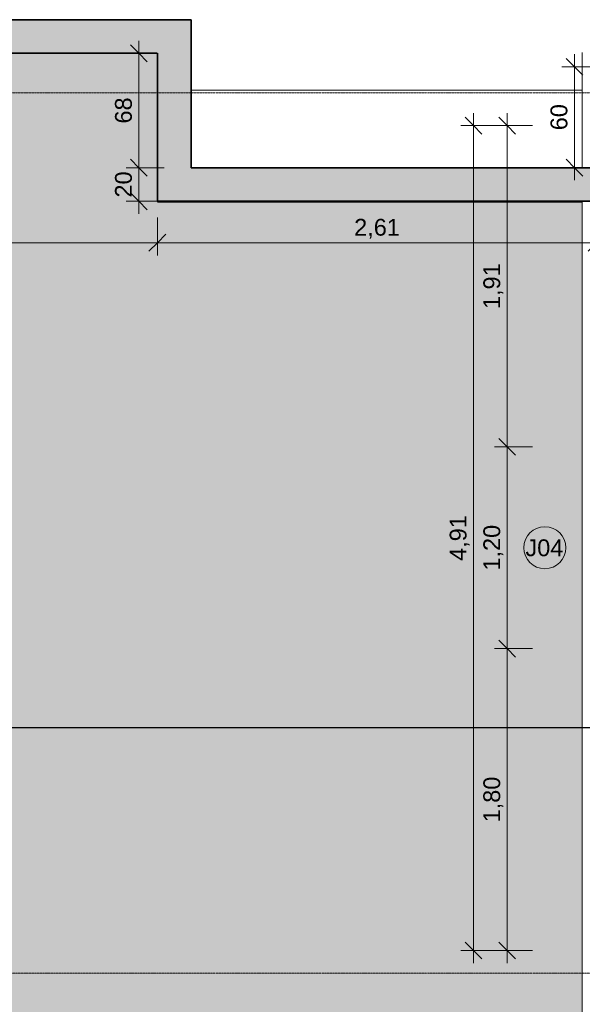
# Model space of a CAD drawing. Header units: millimetres. Extents: x -34717 to 9622, y -21919 to 4394.
# Tile 15 of 67: x -25409 to -22066, y -6093 to -238. Entities that reach past the tile are written whole.
import ezdxf

# ---------------------------------------------------------------- set-up
doc = ezdxf.new("R2010")
doc.units = ezdxf.units.MM
doc.linetypes.add('_Tracejado médio', pattern=[4, 3, -1])
doc.linetypes.add('_Traço - ponto', pattern=[16, 12, -2, 0, -2])
for name, color, linetype, lineweight in [('A-ANNO-DIMS', 211, 'Continuous', 9), ('A-ANNO-DIMS-50', 211, 'Continuous', 9), ('A-FLOR', 192, 'Continuous', 25), ('A-FLOR-PATT', 8, 'Continuous', 25), ('A-GENM', 13, 'Continuous', 25), ('A-GLAZ-IDEN', 152, 'Continuous', 9), ('A-WALL', 113, 'Continuous', 25), ('A-WALL-PATT', 111, 'Continuous', 25), ('G-ANNO-SYMB', 111, 'Continuous', 9), ('S-GRID', 1, 'Continuous', 9)]:
    doc.layers.add(name, color=color, linetype=linetype, lineweight=lineweight)
doc.styles.add('Arial_4', font='arial.ttf', dxfattribs={"height": 100})
doc.dimstyles.new('Diagonal_-_2_0mm_Arial', dxfattribs={"dimscale": 304.8, "dimtxt": 102.02594, "dimasz": 0.328084, "dimexe": 0.246063, "dimexo": 0.0625, "dimgap": 0.024606, "dimtad": 1, "dimlfac": 0.001, "dimrnd": 0.01, "dimzin": 0, "dimdsep": 46, "dimtxsty": 'Arial_4', "dimblk1": 'OBLIQUE', "dimblk2": 'OBLIQUE', "dimsah": 1, "dimcen": 0.09, "dimdle": 0.246063, "dimadec": 0, "dimazin": 0, "dimtfac": 1, "dimtdec": 4, "dimtix": 1, "dimtmove": 0, "dimatfit": 3, "dimfxl": 0.492126, "dimfxlon": 1, "dimtvp": 1, "dimtolj": 1, "dimtzin": 0, "dimarcsym": 2})
doc.dimstyles.new('Diagonal_-_2_0mm_Arial_2', dxfattribs={"dimscale": 304.8, "dimtxt": 102.02594, "dimasz": 0.328084, "dimexe": 0.246063, "dimexo": 0.0625, "dimgap": 0.024606, "dimtad": 1, "dimdec": 0, "dimlfac": 0.1, "dimdsep": 46, "dimtxsty": 'Arial_4', "dimblk1": 'OBLIQUE', "dimblk2": 'OBLIQUE', "dimsah": 1, "dimcen": 0.09, "dimdle": 0.246063, "dimadec": 0, "dimazin": 0, "dimtfac": 1, "dimtdec": 4, "dimtix": 1, "dimtmove": 0, "dimatfit": 3, "dimfxl": 0.492126, "dimfxlon": 1, "dimtvp": 1, "dimtolj": 1, "dimtzin": 0, "dimarcsym": 2})

# ---------------------------------------------------------------- blocks, each defined once
blk = doc.blocks.new('Embasamento - Embasamento-4325691-PLANTA TÉRREO - MANTER _ DEMOLIR')
at = {"layer": 'A-GENM', "lineweight": 18}
for p, q in [((-22066.1, -433.5), (-22066.1, -1118.5)), ((-22066.1, -1318.5), (-22066.1, -6178.5))]:
    blk.add_line(p, q, dxfattribs=at)
blk = doc.blocks.new('DIMBLOCK48-PLANTA TÉRREO - MANTER _ DEMOLIR')
at = {"layer": 'A-ANNO-DIMS-50', "lineweight": 18}
for p, q in [((-22712.1, -868.5), (-22762.1, -818.5)), ((-22712.1, -868.5), (-22662.1, -918.5)), ((-22712.1, -5773.5), (-22762.1, -5723.5)), ((-22712.1, -5773.5), (-22662.1, -5823.5))]:
    blk.add_line(p, q, dxfattribs=at)
at = {"layer": 'A-ANNO-DIMS-50'}
for p, q in [((-22712.1, -5848.5), (-22712.1, -793.5)), ((-22562.1, -868.5), (-22787.1, -868.5)), ((-22712.1, -868.5), (-22562.1, -868.5)), ((-22562.1, -5773.5), (-22787.1, -5773.5)), ((-22712.1, -5773.5), (-22562.1, -5773.5))]:
    blk.add_line(p, q, dxfattribs=at)
at = {"layer": 'A-ANNO-DIMS-50', "color": 0, "insert": (-22854.2, -3456.7), "char_height": 100, "width": 325.653, "attachment_point": 1, "rotation": 90, "line_spacing_factor": 0.941778, "style": 'Arial_4'}
blk.add_mtext('4,91', dxfattribs=at)
blk = doc.blocks.new('_Oblique')
at = {"color": 0, "linetype": 'ByBlock', "lineweight": -2}
blk.add_line((-0.5, -0.5), (0.5, 0.5), dxfattribs=at)
blk = doc.blocks.new('DIMBLOCK87-PLANTA TÉRREO - MANTER _ DEMOLIR')
at = {"layer": 'A-ANNO-DIMS-50'}
for p, q in [((-30091.1, -1414.8), (-30091.1, -1639.8)), ((-30091.1, -1564.8), (-30091.1, -1414.8)), ((-24591.1, -1414.8), (-24591.1, -1639.8)), ((-24591.1, -1564.8), (-24591.1, -1414.8)), ((-30166.1, -1564.8), (-24591.1, -1564.8))]:
    blk.add_line(p, q, dxfattribs=at)
at = {"layer": 'A-ANNO-DIMS-50', "lineweight": 18}
for p, q in [((-30091.1, -1564.8), (-30041.1, -1514.8)), ((-24591.1, -1564.8), (-24541.1, -1514.8)), ((-30091.1, -1564.8), (-30141.1, -1614.8)), ((-24591.1, -1564.8), (-24641.1, -1614.8))]:
    blk.add_line(p, q, dxfattribs=at)
at = {"layer": 'A-ANNO-DIMS-50', "color": 0, "insert": (-27476.8, -1422.8), "char_height": 100, "width": 325.653, "attachment_point": 1, "line_spacing_factor": 0.941778, "style": 'Arial_4'}
blk.add_mtext('5,50', dxfattribs=at)
blk = doc.blocks.new('DIMBLOCK88-PLANTA TÉRREO - MANTER _ DEMOLIR')
at = {"layer": 'A-ANNO-DIMS-50'}
for p, q in [((-24591.1, -1414.8), (-24591.1, -1639.8)), ((-24591.1, -1564.8), (-24591.1, -1414.8)), ((-21981.1, -1414.8), (-21981.1, -1639.8)), ((-21981.1, -1564.8), (-21981.1, -1414.8)), ((-24591.1, -1564.8), (-21906.1, -1564.8))]:
    blk.add_line(p, q, dxfattribs=at)
at = {"layer": 'A-ANNO-DIMS-50', "lineweight": 18}
for p, q in [((-24591.1, -1564.8), (-24541.1, -1514.8)), ((-21981.1, -1564.8), (-21931.1, -1514.8)), ((-24591.1, -1564.8), (-24641.1, -1614.8)), ((-21981.1, -1564.8), (-22031.1, -1614.8))]:
    blk.add_line(p, q, dxfattribs=at)
at = {"layer": 'A-ANNO-DIMS-50', "color": 0, "insert": (-23421.8, -1422.8), "char_height": 100, "width": 325.653, "attachment_point": 1, "line_spacing_factor": 0.941778, "style": 'Arial_4'}
blk.add_mtext('2,61', dxfattribs=at)
blk = doc.blocks.new('DIMBLOCK91-PLANTA TÉRREO - MANTER _ DEMOLIR')
at = {"layer": 'A-ANNO-DIMS-50', "lineweight": 18}
for p, q in [((-24700.9, -1118.5), (-24750.9, -1068.5)), ((-24700.9, -1118.5), (-24650.9, -1168.5)), ((-24700.9, -1318.5), (-24750.9, -1268.5)), ((-24700.9, -1318.5), (-24650.9, -1368.5))]:
    blk.add_line(p, q, dxfattribs=at)
at = {"layer": 'A-ANNO-DIMS-50'}
for p, q in [((-24550.9, -1118.5), (-24775.9, -1118.5)), ((-24700.9, -1393.5), (-24700.9, -1118.5)), ((-24700.9, -1118.5), (-24550.9, -1118.5)), ((-24550.9, -1318.5), (-24775.9, -1318.5)), ((-24700.9, -1318.5), (-24550.9, -1318.5))]:
    blk.add_line(p, q, dxfattribs=at)
at = {"layer": 'A-ANNO-DIMS-50', "color": 0, "insert": (-24842.9, -1296), "char_height": 100, "width": 186.088, "attachment_point": 1, "rotation": 90, "line_spacing_factor": 0.941778, "style": 'Arial_4'}
blk.add_mtext('20', dxfattribs=at)
blk = doc.blocks.new('DIMBLOCK92-PLANTA TÉRREO - MANTER _ DEMOLIR')
at = {"layer": 'A-ANNO-DIMS-50', "lineweight": 18}
for p, q in [((-24700.9, -438.5), (-24750.9, -388.5)), ((-24700.9, -438.5), (-24650.9, -488.5)), ((-24700.9, -1118.5), (-24750.9, -1068.5)), ((-24700.9, -1118.5), (-24650.9, -1168.5))]:
    blk.add_line(p, q, dxfattribs=at)
at = {"layer": 'A-ANNO-DIMS-50'}
for p, q in [((-24700.9, -1118.5), (-24700.9, -363.5)), ((-24850.9, -438.5), (-24625.9, -438.5)), ((-24700.9, -438.5), (-24850.9, -438.5)), ((-24550.9, -1118.5), (-24775.9, -1118.5)), ((-24700.9, -1118.5), (-24550.9, -1118.5))]:
    blk.add_line(p, q, dxfattribs=at)
at = {"layer": 'A-ANNO-DIMS-50', "color": 0, "insert": (-24842.9, -856), "char_height": 100, "width": 186.088, "attachment_point": 1, "rotation": 90, "line_spacing_factor": 0.941778, "style": 'Arial_4'}
blk.add_mtext('68', dxfattribs=at)
blk = doc.blocks.new('DIMBLOCK125-PLANTA TÉRREO - MANTER _ DEMOLIR')
at = {"layer": 'A-ANNO-DIMS-50'}
for p, q in [((-22362.1, -3978.5), (-22587.1, -3978.5)), ((-22512.1, -5848.5), (-22512.1, -3978.5)), ((-22512.1, -3978.5), (-22362.1, -3978.5)), ((-22362.1, -5773.5), (-22587.1, -5773.5)), ((-22512.1, -5773.5), (-22362.1, -5773.5))]:
    blk.add_line(p, q, dxfattribs=at)
at = {"layer": 'A-ANNO-DIMS-50', "lineweight": 18}
for p, q in [((-22512.1, -3978.5), (-22562.1, -3928.5)), ((-22512.1, -3978.5), (-22462.1, -4028.5)), ((-22512.1, -5773.5), (-22562.1, -5723.5)), ((-22512.1, -5773.5), (-22462.1, -5823.5))]:
    blk.add_line(p, q, dxfattribs=at)
at = {"layer": 'A-ANNO-DIMS-50', "color": 0, "insert": (-22654.2, -5011.7), "char_height": 100, "width": 325.653, "attachment_point": 1, "rotation": 90, "line_spacing_factor": 0.941778, "style": 'Arial_4'}
blk.add_mtext('1,80', dxfattribs=at)
blk = doc.blocks.new('DIMBLOCK126-PLANTA TÉRREO - MANTER _ DEMOLIR')
at = {"layer": 'A-ANNO-DIMS-50', "lineweight": 18}
for p, q in [((-22512.1, -2778.5), (-22562.1, -2728.5)), ((-22512.1, -2778.5), (-22462.1, -2828.5)), ((-22512.1, -3978.5), (-22562.1, -3928.5)), ((-22512.1, -3978.5), (-22462.1, -4028.5))]:
    blk.add_line(p, q, dxfattribs=at)
at = {"layer": 'A-ANNO-DIMS-50'}
for p, q in [((-22362.1, -2778.5), (-22587.1, -2778.5)), ((-22512.1, -3978.5), (-22512.1, -2778.5)), ((-22512.1, -2778.5), (-22362.1, -2778.5)), ((-22362.1, -3978.5), (-22587.1, -3978.5)), ((-22512.1, -3978.5), (-22362.1, -3978.5))]:
    blk.add_line(p, q, dxfattribs=at)
at = {"layer": 'A-ANNO-DIMS-50', "color": 0, "insert": (-22654.2, -3514.2), "char_height": 100, "width": 325.653, "attachment_point": 1, "rotation": 90, "line_spacing_factor": 0.941778, "style": 'Arial_4'}
blk.add_mtext('1,20', dxfattribs=at)
blk = doc.blocks.new('DIMBLOCK127-PLANTA TÉRREO - MANTER _ DEMOLIR')
at = {"layer": 'A-ANNO-DIMS-50', "lineweight": 18}
for p, q in [((-22512.1, -868.5), (-22562.1, -818.5)), ((-22512.1, -868.5), (-22462.1, -918.5)), ((-22512.1, -2778.5), (-22562.1, -2728.5)), ((-22512.1, -2778.5), (-22462.1, -2828.5))]:
    blk.add_line(p, q, dxfattribs=at)
at = {"layer": 'A-ANNO-DIMS-50'}
for p, q in [((-22512.1, -2778.5), (-22512.1, -793.5)), ((-22362.1, -868.5), (-22587.1, -868.5)), ((-22512.1, -868.5), (-22362.1, -868.5)), ((-22362.1, -2778.5), (-22587.1, -2778.5)), ((-22512.1, -2778.5), (-22362.1, -2778.5))]:
    blk.add_line(p, q, dxfattribs=at)
at = {"layer": 'A-ANNO-DIMS-50', "color": 0, "insert": (-22654.2, -1959.2), "char_height": 100, "width": 325.653, "attachment_point": 1, "rotation": 90, "line_spacing_factor": 0.941778, "style": 'Arial_4'}
blk.add_mtext('1,91', dxfattribs=at)
blk = doc.blocks.new('DIMBLOCK131-PLANTA TÉRREO - MANTER _ DEMOLIR')
at = {"layer": 'A-ANNO-DIMS-50'}
for p, q in [((-22112.7, -443.5), (-22112.7, -1193.5)), ((-21962.7, -518.5), (-22187.7, -518.5)), ((-22112.7, -518.5), (-21962.7, -518.5)), ((-21962.7, -1118.5), (-22187.7, -1118.5)), ((-22112.7, -1118.5), (-21962.7, -1118.5))]:
    blk.add_line(p, q, dxfattribs=at)
at = {"layer": 'A-ANNO-DIMS-50', "lineweight": 18}
for p, q in [((-22112.7, -518.5), (-22162.7, -468.5)), ((-22112.7, -518.5), (-22062.7, -568.5)), ((-22112.7, -1118.5), (-22162.7, -1068.5)), ((-22112.7, -1118.5), (-22062.7, -1168.5))]:
    blk.add_line(p, q, dxfattribs=at)
at = {"layer": 'A-ANNO-DIMS-50', "color": 0, "insert": (-22254.8, -896), "char_height": 100, "width": 186.088, "attachment_point": 1, "rotation": 90, "line_spacing_factor": 0.941778, "style": 'Arial_4'}
blk.add_mtext('60', dxfattribs=at)
blk = doc.blocks.new('TAG-Janela - Janela-240880-PLANTA TÉRREO - MANTER _ DEMOLIR')
at = {"layer": 'A-GLAZ-IDEN'}
blk.add_circle((0, 0), 2.5, dxfattribs=at)

msp = doc.modelspace()

# ---------------------------------------------------------------- hatches: boundary and pattern name
at = {"layer": 'A-FLOR-PATT'}
msp.add_hatch(color=41, dxfattribs=at).paths.add_polyline_path([(-19231.115, -11868.492), (-19231.115, -6178.492), (-22066.115, -6178.492), (-22066.115, -1323.492), (-24591.115, -1323.492), (-24591.115, -438.492), (-30091.115, -438.492), (-30091.115, -9298.492), (-29281.115, -9298.492), (-29281.115, -9498.492), (-29871.115, -9498.492), (-29871.115, -9618.492), (-29851.115, -9618.492), (-29851.115, -10518.492), (-29871.115, -10518.492), (-29871.115, -11243.492), (-27956.103, -11243.492), (-27956.103, -11868.492), (-26431.115, -11868.492), (-26431.115, -10823.492), (-23921.115, -10823.492), (-23921.115, -11868.492), (-19247.429, -11868.492)], flags=0)
at = {"layer": 'A-WALL-PATT', "lineweight": 18}
for points in [[(-24591.115, -438.492), (-24591.115, -238.492), (-30291.115, -238.492), (-30291.115, -438.492), (-30091.115, -438.492)], [(-24391.115, -1318.492), (-24391.115, -238.492), (-24591.115, -238.492), (-24591.115, -1318.492)], [(-21981.115, -1318.492), (-21981.115, -1118.492), (-24391.115, -1118.492), (-24391.115, -1318.492), (-23199.708, -1318.492)]]:
    msp.add_hatch(color=21, dxfattribs=at).paths.add_polyline_path(points, flags=0)

# ---------------------------------------------------------------- linework, layer by layer
at = {"layer": 'A-FLOR', "lineweight": 18}
msp.add_line((-22066.115, -658.492), (-24391.115, -658.492), dxfattribs=at)
at = {"layer": 'A-FLOR', "color": 40, "linetype": '_Tracejado médio', "lineweight": 18}
for p, q in [((-24591.115, -1323.492), (-24591.115, -1318.492)), ((-22066.115, -1323.492), (-24591.115, -1323.492))]:
    msp.add_line(p, q, dxfattribs=at)
at = {"layer": 'A-WALL', "color": 30, "linetype": '_Tracejado médio', "lineweight": 35}
for p, q in [((-24391.115, -238.492), (-30291.115, -238.492)), ((-24391.115, -1118.492), (-24391.115, -238.492)), ((-30091.115, -438.492), (-24591.115, -438.492)), ((-24591.115, -438.492), (-24591.115, -1318.492)), ((-21981.115, -1118.492), (-24391.115, -1118.492)), ((-24591.115, -1318.492), (-21981.115, -1318.492))]:
    msp.add_line(p, q, dxfattribs=at)
at = {"layer": 'G-ANNO-SYMB', "lineweight": 25}
msp.add_line((6430.214, -4449.309), (-33917.121, -4449.309), dxfattribs=at)
at = {"layer": 'S-GRID', "linetype": '_Traço - ponto'}
for p, q in [((6504.181, -673.492), (-33608.19, -673.492)), ((6504.181, -5908.492), (-33608.19, -5908.492))]:
    msp.add_line(p, q, dxfattribs=at)

# ---------------------------------------------------------------- block references
at = {"layer": 'A-GENM', "lineweight": 18}
msp.add_blockref('Embasamento - Embasamento-4325691-PLANTA TÉRREO - MANTER _ DEMOLIR', (0, 0), dxfattribs=at)
at = {"layer": 'A-GLAZ-IDEN', "xscale": 49.99999999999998, "yscale": 49.99999999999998, "zscale": 49.99999999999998}
msp.add_blockref('TAG-Janela - Janela-240880-PLANTA TÉRREO - MANTER _ DEMOLIR', (-22288.718, -3378.492), dxfattribs=at)

# ---------------------------------------------------------------- texts
at = {"layer": 'A-GLAZ-IDEN', "insert": (-22403.82, -3328.791), "char_height": 100, "width": 280.59062, "attachment_point": 1, "style": 'Arial_4'}
msp.add_mtext('J04', dxfattribs=at)

# ---------------------------------------------------------------- dimensions: what is measured, and where the dimension line sits
at = {"layer": 'A-ANNO-DIMS'}
for base, p1, p2, dimstyle, override, picture, middle in [((-24700.85, -438.492), (-24550.85, -1118.492), (-24850.85, -438.492), 'Diagonal_-_2_0mm_Arial_2', {"dimpost": '<>', "dimfxl": 743.236167}, 'DIMBLOCK92-PLANTA TÉRREO - MANTER _ DEMOLIR', (-24759.407, -778.492)), ((-22112.744, -1118.492), (-21962.744, -518.492), (-21962.744, -1118.492), 'Diagonal_-_2_0mm_Arial_2', {"dimpost": '<>', "dimfxl": 600}, 'DIMBLOCK131-PLANTA TÉRREO - MANTER _ DEMOLIR', (-22171.301, -818.492)), ((-22712.136836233, -868.491622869), (-22562.136836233, -5773.491622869), (-22562.136836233, -868.491622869), 'Diagonal_-_2_0mm_Arial', {"dimpost": '<>', "dimfxl": 4905}, 'DIMBLOCK48-PLANTA TÉRREO - MANTER _ DEMOLIR', (-22770.694135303, -3320.991622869)), ((-22512.137, -868.492), (-22362.137, -2778.492), (-22362.137, -868.492), 'Diagonal_-_2_0mm_Arial', {"dimpost": '<>', "dimfxl": 1910}, 'DIMBLOCK127-PLANTA TÉRREO - MANTER _ DEMOLIR', (-22570.694, -1823.492)), ((-24700.85, -1118.492), (-24550.85, -1318.492), (-24550.85, -1118.492), 'Diagonal_-_2_0mm_Arial_2', {"dimpost": '<>', "dimfxl": 200}, 'DIMBLOCK91-PLANTA TÉRREO - MANTER _ DEMOLIR', (-24759.407, -1218.492)), ((-22512.137, -2778.492), (-22362.137, -3978.492), (-22362.137, -2778.492), 'Diagonal_-_2_0mm_Arial', {"dimpost": '<>', "dimfxl": 1200}, 'DIMBLOCK126-PLANTA TÉRREO - MANTER _ DEMOLIR', (-22570.694, -3378.492)), ((-22512.136836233, -3978.491622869), (-22362.136836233, -5773.491622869), (-22362.136836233, -3978.491622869), 'Diagonal_-_2_0mm_Arial', {"dimpost": '<>', "dimfxl": 1795}, 'DIMBLOCK125-PLANTA TÉRREO - MANTER _ DEMOLIR', (-22570.694135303, -4875.991622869))]:
    dim = msp.add_linear_dim(base=base, p1=p1, p2=p2, angle=90, dimstyle=dimstyle, override=override, dxfattribs=at)
    dim.commit()
    dim.dimension.update_dxf_attribs({"geometry": picture, "text_midpoint": middle})
for base, p1, p2, override, picture, middle in [((-24591.115, -1564.801), (-30091.115, -1414.801), (-24591.115, -1414.801), {"dimpost": '<>', "dimfxl": 5499.999999}, 'DIMBLOCK87-PLANTA TÉRREO - MANTER _ DEMOLIR', (-27341.115, -1506.244)), ((-21981.115, -1564.801), (-24591.115, -1414.801), (-21981.115, -1414.801), {"dimpost": '<>', "dimfxl": 2610}, 'DIMBLOCK88-PLANTA TÉRREO - MANTER _ DEMOLIR', (-23286.115, -1506.244))]:
    dim = msp.add_linear_dim(base=base, p1=p1, p2=p2, dimstyle='Diagonal_-_2_0mm_Arial', override=override, dxfattribs=at)
    dim.commit()
    dim.dimension.update_dxf_attribs({"geometry": picture, "text_midpoint": middle})

doc.saveas('drawing.dxf')
